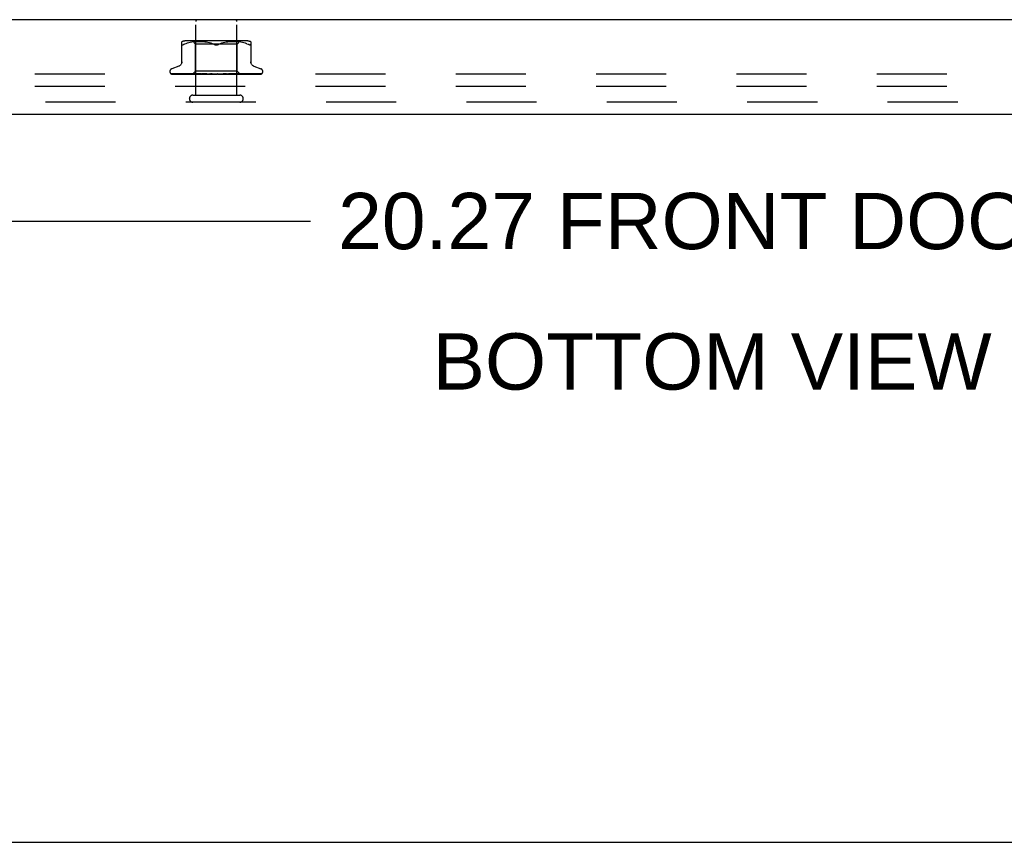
# Model space of a CAD drawing. Header units: inches. Extents: x 0 to 77.3, y 0 to 50.
# Tile 28 of 51: x 61 to 67, y 0 to 5. Entities that reach past the tile are written whole.
import ezdxf

# ---------------------------------------------------------------- set-up
doc = ezdxf.new("R2010")
doc.units = ezdxf.units.IN
doc.header["$LTSCALE"] = 4.25
doc.header["$MEASUREMENT"] = 0
doc.linetypes.add('HIDDEN', pattern=[0.2, 0.1, -0.1])
doc.layers.get('0').update_dxf_attribs({"linetype": 'CONTINUOUS'})
for name, color, linetype in [('DEFAULT_2', 8, 'HIDDEN'), ('DIMENSIONS', 7, 'CONTINUOUS'), ('FRONT_COVER', 7, 'CONTINUOUS')]:
    doc.layers.add(name, color=color, linetype=linetype)
doc.styles.get("Standard").update_dxf_attribs({"font": 'arial.ttf'})
doc.dimstyles.new('DIMSTYLE_1', dxfattribs={"dimtxt": 0.340909, "dimasz": 0.454545, "dimexe": 0.09, "dimexo": 0.07, "dimgap": 0.0375, "dimtad": 0, "dimtih": 1, "dimtoh": 1, "dimzin": 4, "dimdsep": 46, "dimtxsty": 'Standard', "dimblk": '_FILLED', "dimblk1": '_FILLED', "dimblk2": '_FILLED', "dimcen": 0.09, "dimadec": 3, "dimazin": 1, "dimtfac": 1, "dimtdec": 3, "dimtofl": 0, "dimtmove": 0, "dimatfit": 3, "dimldrblk": '_FILLED', "dimfxl": 0, "dimtolj": 1, "dimtzin": 4, "dimarcsym": 0})

# ---------------------------------------------------------------- blocks, each defined once
blk = doc.blocks.new('_FILLED')
at = {"color": 0, "linetype": 'ByBlock'}
blk.add_solid([(0, 0), (-1, 0.2), (-1, -0.2)], dxfattribs=at)
blk = doc.blocks.new('*D9')
at = {"layer": 'DIMENSIONS', "color": 2, "linetype": 'Continuous'}
for p, q in [((55.1028, 4.2343), (55.1028, 3.354)), ((75.3728, 4.2343), (75.3728, 3.354)), ((55.1028, 3.7631), (62.8077, 3.7631)), ((75.3728, 3.7631), (67.6679, 3.7631))]:
    blk.add_line(p, q, dxfattribs=at)
at = {"layer": 'DIMENSIONS', "color": 2, "linetype": 'Continuous', "xscale": 0.4545454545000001, "yscale": 0.4545454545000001, "zscale": 0.4545454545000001, "rotation": 180}
blk.add_blockref('_FILLED', (55.1028, 3.7631), dxfattribs=at)
at = {"layer": 'DIMENSIONS', "color": 2, "linetype": 'Continuous', "xscale": 0.4545454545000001, "yscale": 0.4545454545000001, "zscale": 0.4545454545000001}
blk.add_blockref('_FILLED', (75.3728, 3.7631), dxfattribs=at)
at = {"layer": 'DIMENSIONS', "color": 2, "linetype": 'Continuous', "insert": (65.2378, 3.9335), "char_height": 0.340909, "width": 4.519263, "attachment_point": 2, "line_spacing_factor": 0.9}
blk.add_mtext('20.27 FRONT DOOR', dxfattribs=at)

msp = doc.modelspace()

# ---------------------------------------------------------------- linework, layer by layer
at = {"color": 7, "linetype": 'Continuous'}
msp.add_line((0, 0), (77.272727, 0), dxfattribs=at)
at = {"layer": 'DEFAULT_2', "color": 8, "linetype": 'HIDDEN'}
for p, q in [((75.162798, 4.652449), (55.312798, 4.652449)), ((75.162798, 4.577449), (55.312798, 4.577449))]:
    msp.add_line(p, q, dxfattribs=at)
at = {"layer": 'FRONT_COVER', "color": 3, "linetype": 'Continuous'}
for p, q in [((75.357798, 4.982449), (55.117798, 4.982449)), ((75.227798, 4.407449), (55.247798, 4.407449))]:
    msp.add_line(p, q, dxfattribs=at)
at = {"layer": 'FRONT_COVER', "color": 8, "linetype": 'HIDDEN'}
for p, q in [((62.113798, 4.525449), (62.113798, 4.972449)), ((62.361798, 4.525449), (62.361798, 4.972449)), ((62.029464, 4.719735), (62.029464, 4.848957)), ((62.05251, 4.837144), (62.044047, 4.833538)), ((62.061369, 4.840209), (62.05248, 4.837134)), ((62.41739, 4.854473), (62.058205, 4.854473)), ((62.070727, 4.842718), (62.061321, 4.840195)), ((62.080283, 4.84472), (62.070675, 4.842705)), ((62.089819, 4.846232), (62.080232, 4.844711)), ((62.099188, 4.847336), (62.089769, 4.846225)), ((62.112547, 4.834473), (62.092548, 4.854473)), ((62.108115, 4.8481), (62.099133, 4.84733)), ((62.116766, 4.848584), (62.108033, 4.848095)), ((62.112548, 4.671451), (62.112548, 4.834473)), ((62.363048, 4.834473), (62.112548, 4.834473)), ((62.125147, 4.848869), (62.116651, 4.848579)), ((62.133458, 4.848953), (62.125003, 4.848866)), ((62.141884, 4.848872), (62.133288, 4.848953)), ((62.150472, 4.848585), (62.141695, 4.848876)), ((62.159358, 4.848081), (62.150273, 4.848594)), ((62.168455, 4.847297), (62.159163, 4.848095)), ((62.177769, 4.846189), (62.168275, 4.847316)), ((62.18716, 4.844687), (62.177615, 4.846211)), ((62.19654, 4.842724), (62.18704, 4.844709)), ((62.205764, 4.840248), (62.196457, 4.842743)), ((62.214612, 4.837185), (62.223214, 4.833538)), ((62.260983, 4.837185), (62.252381, 4.833538)), ((62.269879, 4.840263), (62.260962, 4.837177)), ((62.279138, 4.842743), (62.269831, 4.840248)), ((62.288555, 4.844709), (62.279055, 4.842724)), ((62.29798, 4.846211), (62.288435, 4.844687)), ((62.30732, 4.847316), (62.297826, 4.846189)), ((62.316432, 4.848095), (62.30714, 4.847297)), ((62.325322, 4.848594), (62.316237, 4.848081)), ((62.3339, 4.848876), (62.325123, 4.848585)), ((62.342307, 4.848953), (62.333711, 4.848872)), ((62.350592, 4.848866), (62.342137, 4.848953)), ((62.358944, 4.848579), (62.350448, 4.848869)), ((62.367562, 4.848095), (62.358829, 4.848584)), ((62.363048, 4.834473), (62.383047, 4.854473)), ((62.363048, 4.671451), (62.363048, 4.834473)), ((62.376462, 4.84733), (62.36748, 4.8481)), ((62.385826, 4.846225), (62.376407, 4.847336)), ((62.395363, 4.844711), (62.385776, 4.846232)), ((62.40492, 4.842705), (62.395312, 4.84472)), ((62.414274, 4.840195), (62.404868, 4.842718)), ((62.423115, 4.837134), (62.414226, 4.840209)), ((62.423085, 4.837144), (62.431548, 4.833538)), ((62.431548, 4.833538), (62.434306, 4.832276)), ((62.436746, 4.831304), (62.434306, 4.832276)), ((62.446131, 4.848957), (62.446131, 4.719735)), ((61.956547, 4.668946), (61.956547, 4.668116)), ((61.963896, 4.655878), (61.96456, 4.655393)), ((61.98873, 4.654762), (61.966166, 4.655092)), ((62.034847, 4.654092), (61.966765, 4.655092)), ((62.009806, 4.7), (61.967514, 4.684607)), ((61.967585, 4.652449), (62.242137, 4.652449)), ((62.020097, 4.654418), (61.975392, 4.655092)), ((61.976241, 4.655079), (61.977445, 4.65441)), ((62.057422, 4.654092), (61.996996, 4.655092)), ((62.076913, 4.653491), (62.012707, 4.654418)), ((62.082616, 4.653491), (62.020097, 4.654418)), ((62.021622, 4.655092), (62.021553, 4.655097)), ((62.021647, 4.655091), (62.021622, 4.655092)), ((62.076769, 4.654092), (62.021643, 4.655092)), ((62.025537, 4.655091), (62.025482, 4.655094)), ((62.095009, 4.653236), (62.035132, 4.654092)), ((62.110177, 4.653236), (62.056047, 4.654092)), ((62.088152, 4.654417), (62.057002, 4.655092)), ((62.057007, 4.655091), (62.057137, 4.655082)), ((62.057146, 4.655081), (62.064296, 4.654312)), ((62.110426, 4.653236), (62.057422, 4.654092)), ((62.0912, 4.654417), (62.061769, 4.655091)), ((62.124901, 4.653235), (62.076769, 4.654092)), ((62.125237, 4.653235), (62.078625, 4.654092)), ((62.143717, 4.653235), (62.088152, 4.654417)), ((62.11937, 4.653782), (62.0912, 4.654417)), ((62.093546, 4.652449), (62.112548, 4.671451)), ((62.09501, 4.653236), (62.094934, 4.653213)), ((62.094958, 4.653236), (62.094985, 4.653213)), ((62.165956, 4.653234), (62.098919, 4.655091)), ((62.09892, 4.65509), (62.099174, 4.655074)), ((62.09918, 4.655074), (62.111708, 4.653876)), ((62.100228, 4.653236), (62.100046, 4.653213)), ((62.100075, 4.653236), (62.100198, 4.653213)), ((62.126528, 4.654416), (62.104388, 4.65509)), ((62.110427, 4.653236), (62.110137, 4.653213)), ((62.110178, 4.653236), (62.110384, 4.653213)), ((62.111708, 4.653876), (62.120527, 4.653057)), ((62.363048, 4.671451), (62.112548, 4.671451)), ((62.11898, 4.652449), (62.124842, 4.653213)), ((62.144131, 4.653235), (62.11937, 4.653782)), ((62.120527, 4.653057), (62.127257, 4.652449)), ((62.125238, 4.653236), (62.124842, 4.653213)), ((62.124901, 4.653236), (62.125175, 4.653213)), ((62.130293, 4.652449), (62.125175, 4.653213)), ((62.147753, 4.653781), (62.126528, 4.654416)), ((62.136608, 4.652449), (62.14363, 4.653213)), ((62.144131, 4.653235), (62.14363, 4.653213)), ((62.143717, 4.653235), (62.144036, 4.653213)), ((62.150439, 4.652449), (62.144036, 4.653213)), ((62.145904, 4.655087), (62.146169, 4.65507)), ((62.190843, 4.653231), (62.145909, 4.655087)), ((62.146197, 4.655069), (62.152943, 4.654461)), ((62.166434, 4.653234), (62.147753, 4.653781)), ((62.165946, 4.654411), (62.151901, 4.655086)), ((62.152943, 4.654461), (62.17571, 4.652449)), ((62.157892, 4.652449), (62.165821, 4.653213)), ((62.166062, 4.65323), (62.165821, 4.653213)), ((62.179455, 4.653777), (62.165946, 4.654411)), ((62.165957, 4.653235), (62.166286, 4.653213)), ((62.166434, 4.653234), (62.166062, 4.65323)), ((62.173742, 4.652449), (62.166286, 4.653213)), ((62.191381, 4.65323), (62.179455, 4.653777)), ((62.182065, 4.652449), (62.190613, 4.653213)), ((62.190843, 4.653232), (62.191121, 4.653213)), ((62.19936, 4.652449), (62.191121, 4.653213)), ((62.226367, 4.652449), (62.19643, 4.655069)), ((62.208299, 4.654375), (62.2029, 4.655043)), ((62.208252, 4.652449), (62.217111, 4.653213)), ((62.213586, 4.653743), (62.208299, 4.654375)), ((62.218328, 4.653198), (62.213586, 4.653743)), ((62.235507, 4.652449), (62.244356, 4.653213)), ((62.241326, 4.652449), (62.241702, 4.652644)), ((62.243344, 4.653425), (62.243413, 4.653485)), ((62.243491, 4.65355), (62.243578, 4.65362)), ((62.253788, 4.652449), (62.244893, 4.653213)), ((62.247993, 4.652449), (62.507835, 4.652449)), ((62.262845, 4.652449), (62.271365, 4.653213)), ((62.27935, 4.65377), (62.270982, 4.653224)), ((62.271561, 4.653227), (62.271365, 4.653213)), ((62.304783, 4.655083), (62.271561, 4.653227)), ((62.28063, 4.652449), (62.271887, 4.653213)), ((62.304584, 4.655069), (62.274724, 4.652449)), ((62.288797, 4.654404), (62.27935, 4.65377)), ((62.29858, 4.655078), (62.288797, 4.654404)), ((62.289277, 4.652449), (62.29716, 4.653213)), ((62.312342, 4.65378), (62.296968, 4.653233)), ((62.296968, 4.653233), (62.297649, 4.653213)), ((62.297475, 4.653234), (62.29716, 4.653213)), ((62.353716, 4.65509), (62.297476, 4.653233)), ((62.305925, 4.652449), (62.297649, 4.653213)), ((62.304593, 4.655069), (62.304793, 4.655083)), ((62.329788, 4.654414), (62.312342, 4.65378)), ((62.313849, 4.652449), (62.32081, 4.653213)), ((62.342512, 4.653782), (62.320692, 4.653235)), ((62.320692, 4.653235), (62.321247, 4.653213)), ((62.321139, 4.653235), (62.32081, 4.653213)), ((62.357097, 4.654091), (62.321139, 4.653235)), ((62.328757, 4.652449), (62.321247, 4.653213)), ((62.324507, 4.652449), (62.331375, 4.653056)), ((62.347964, 4.655089), (62.329788, 4.654414)), ((62.331375, 4.653056), (62.340446, 4.653874)), ((62.335672, 4.652449), (62.341459, 4.653213)), ((62.340446, 4.653874), (62.353437, 4.655072)), ((62.341382, 4.653236), (62.34183, 4.653213)), ((62.341758, 4.653236), (62.341459, 4.653213)), ((62.370291, 4.653783), (62.341759, 4.653235)), ((62.348302, 4.652449), (62.34183, 4.653213)), ((62.367322, 4.654416), (62.342512, 4.653782)), ((62.353442, 4.655072), (62.353725, 4.655089)), ((62.353958, 4.652449), (62.356221, 4.652833)), ((62.356221, 4.652833), (62.358362, 4.653213)), ((62.398365, 4.655091), (62.357097, 4.654091)), ((62.390449, 4.653783), (62.35831, 4.653236)), ((62.35831, 4.653236), (62.358652, 4.653213)), ((62.358604, 4.653236), (62.358362, 4.653213)), ((62.361304, 4.652833), (62.358652, 4.653213)), ((62.363852, 4.652449), (62.361304, 4.652833)), ((62.381289, 4.653209), (62.363048, 4.671451)), ((62.393225, 4.655091), (62.367322, 4.654416)), ((62.437177, 4.655092), (62.370291, 4.653783)), ((62.40651, 4.653783), (62.370871, 4.653236)), ((62.370871, 4.653236), (62.371107, 4.653213)), ((62.371073, 4.653236), (62.370907, 4.653213)), ((62.42748, 4.654092), (62.371073, 4.653236)), ((62.378614, 4.653236), (62.378743, 4.653213)), ((62.396314, 4.653491), (62.378615, 4.653236)), ((62.378717, 4.653236), (62.378641, 4.653213)), ((62.39655, 4.653491), (62.378718, 4.653236)), ((62.441529, 4.654092), (62.381262, 4.653236)), ((62.381262, 4.653236), (62.381268, 4.65323)), ((62.38201, 4.652449), (62.381262, 4.653236)), ((62.381268, 4.65323), (62.381285, 4.653213)), ((62.381916, 4.653461), (62.390552, 4.654309)), ((62.432827, 4.655092), (62.38415, 4.654091)), ((62.427059, 4.654418), (62.390449, 4.653783)), ((62.390552, 4.654309), (62.39815, 4.655077)), ((62.506031, 4.655092), (62.396314, 4.653491)), ((62.398158, 4.655078), (62.398361, 4.655091)), ((62.489655, 4.655092), (62.40651, 4.653783)), ((62.413043, 4.652449), (62.419041, 4.653065)), ((62.465359, 4.655092), (62.427059, 4.654418)), ((62.491997, 4.655092), (62.42748, 4.654092)), ((62.43714, 4.655088), (62.437173, 4.655091)), ((62.504839, 4.655092), (62.43756, 4.654092)), ((62.510364, 4.655092), (62.441529, 4.654092)), ((62.465789, 4.7), (62.508081, 4.684607)), ((62.469018, 4.65511), (62.468762, 4.655092)), ((62.519048, 4.668946), (62.519048, 4.668116)), ((75.227798, 4.482449), (55.247798, 4.482449)), ((62.095798, 4.525449), (62.379798, 4.525449))]:
    msp.add_line(p, q, dxfattribs=at)
for points in [[(62.030178, 4.831304), (62.029651, 4.832276), (62.029464, 4.833538)], [(62.030178, 4.831304), (62.030991, 4.830628), (62.032062, 4.830231), (62.033372, 4.830097), (62.034926, 4.830231), (62.036744, 4.830628)], [(62.044047, 4.833538), (62.041289, 4.832276), (62.03885, 4.831304), (62.036744, 4.830628)], [(62.223214, 4.833538), (62.214633, 4.837177), (62.205716, 4.840263)], [(62.223214, 4.833538), (62.224471, 4.832959), (62.225795, 4.832416), (62.227191, 4.831905), (62.228645, 4.831442), (62.230143, 4.831038), (62.231674, 4.830699), (62.233229, 4.830435), (62.234783, 4.830245), (62.236304, 4.830134), (62.237798, 4.8301)], [(62.237798, 4.8301), (62.235411, 4.830188), (62.232972, 4.830472), (62.230496, 4.830956), (62.22802, 4.831632), (62.225587, 4.832492), (62.223214, 4.833538)], [(62.237798, 4.8301), (62.239706, 4.830158), (62.241628, 4.830335), (62.243564, 4.830634), (62.245475, 4.831043), (62.24733, 4.831557), (62.249111, 4.832156), (62.250793, 4.832813), (62.252381, 4.833538)], [(62.252381, 4.833538), (62.250005, 4.832491), (62.24757, 4.831631), (62.245094, 4.830955), (62.242618, 4.830471), (62.240181, 4.830187), (62.237798, 4.8301)], [(62.436745, 4.831304), (62.438851, 4.830628), (62.440669, 4.830231), (62.442223, 4.830097), (62.443533, 4.830231)], [(62.446131, 4.833538), (62.445944, 4.832276), (62.445417, 4.831304), (62.444604, 4.830628), (62.443533, 4.830231)], [(62.029464, 4.727578), (62.029231, 4.723907), (62.028527, 4.720244), (62.027353, 4.71669), (62.025729, 4.713302), (62.023683, 4.710148), (62.021249, 4.707291), (62.018487, 4.704779), (62.015451, 4.702658), (62.012191, 4.700947), (62.010273, 4.700171)], [(62.465322, 4.700171), (62.463404, 4.700947), (62.460145, 4.702658), (62.457108, 4.704779), (62.454346, 4.707291), (62.451912, 4.710148), (62.449866, 4.713302), (62.448242, 4.71669), (62.447068, 4.720244), (62.446364, 4.723907), (62.446131, 4.727578)], [(61.96617, 4.655092), (61.965539, 4.655133), (61.964933, 4.655235), (61.964372, 4.655388), (61.963869, 4.655577), (61.963438, 4.655784)], [(61.963446, 4.65578), (61.964322, 4.655336), (61.96562, 4.654757), (61.966996, 4.654224), (61.968448, 4.65373), (61.969986, 4.653266), (61.971618, 4.65283), (61.973242, 4.652449)], [(61.963861, 4.655904), (61.963844, 4.655915), (61.963896, 4.655878)], [(61.966768, 4.655092), (61.966338, 4.655113), (61.965741, 4.655193), (61.965192, 4.655323), (61.964714, 4.655482), (61.96433, 4.655646), (61.964051, 4.65579), (61.963893, 4.655883), (61.963861, 4.655904)], [(61.96456, 4.655393), (61.964906, 4.655146), (61.965301, 4.654873), (61.965737, 4.654584), (61.966214, 4.654284), (61.966727, 4.653979), (61.967274, 4.653673), (61.967857, 4.653371), (61.968471, 4.653077), (61.969116, 4.652796), (61.969791, 4.652533), (61.970025, 4.652449)], [(61.965608, 4.653284), (61.965744, 4.653216), (61.966616, 4.652819), (61.967584, 4.652449)], [(61.975397, 4.655092), (61.974961, 4.655116), (61.974478, 4.655188), (61.97427, 4.655235)], [(61.974275, 4.655236), (61.975661, 4.654895), (61.977677, 4.654429), (61.979766, 4.653979), (61.98192, 4.653546), (61.984143, 4.653129), (61.98643, 4.652729), (61.988157, 4.652449)], [(61.97584, 4.655303), (61.975785, 4.655323), (61.975737, 4.655342), (61.975804, 4.65531), (61.975977, 4.655222), (61.976241, 4.655079)], [(61.977167, 4.655092), (61.976724, 4.655118), (61.976278, 4.655186), (61.975963, 4.655264), (61.97584, 4.655303)], [(62.100228, 4.653236), (62.021232, 4.654418), (61.998702, 4.654762), (61.977167, 4.655092)], [(61.977445, 4.65441), (61.977942, 4.654141), (61.978473, 4.653862), (61.979036, 4.653579), (61.979629, 4.653298), (61.980248, 4.653023), (61.980895, 4.652757), (61.981566, 4.652507), (61.981733, 4.652449)], [(61.994114, 4.655092), (61.993861, 4.655105), (61.993651, 4.655131)], [(61.993658, 4.655131), (61.995632, 4.654804), (61.99845, 4.654353), (62.001303, 4.653916), (62.004186, 4.653494), (62.007099, 4.653087), (62.010033, 4.652696), (62.011975, 4.652449)], [(62.056047, 4.654092), (62.014466, 4.654761), (61.994109, 4.655092)], [(61.996494, 4.655144), (61.996488, 4.655145), (61.996557, 4.655123), (61.99675, 4.65505), (61.997062, 4.654917), (61.997474, 4.654728), (61.997968, 4.654492), (61.999165, 4.65391)], [(61.996995, 4.655092), (61.996743, 4.655105), (61.996545, 4.655133), (61.996494, 4.655144)], [(61.999165, 4.65391), (61.999847, 4.653587), (62.000575, 4.653257), (62.001341, 4.652932), (62.002144, 4.652619), (62.002622, 4.652449)], [(62.021562, 4.655097), (62.024081, 4.654772), (62.027634, 4.654325), (62.031179, 4.653892), (62.034714, 4.653474), (62.038235, 4.653069), (62.041733, 4.652681), (62.043896, 4.652449)], [(62.025482, 4.655094), (62.025488, 4.655093), (62.025614, 4.655068), (62.025891, 4.654992), (62.026306, 4.654849), (62.026833, 4.654639), (62.027432, 4.654381), (62.028094, 4.654081), (62.028805, 4.653755), (62.029567, 4.65341), (62.030394, 4.65305), (62.031273, 4.652694), (62.031936, 4.652449)], [(62.078625, 4.654092), (62.042961, 4.654761), (62.025539, 4.655092)], [(62.061766, 4.655091), (62.061958, 4.655076), (62.062273, 4.655023), (62.062701, 4.654915), (62.063224, 4.654747), (62.063822, 4.654521), (62.064467, 4.654253), (62.065152, 4.65395), (62.066602, 4.653289)], [(62.064296, 4.654312), (62.068417, 4.653881), (62.072484, 4.653464), (62.076496, 4.653061), (62.082788, 4.652449)], [(62.066602, 4.653289), (62.067367, 4.652952), (62.068156, 4.652625), (62.068612, 4.652449)], [(62.093619, 4.652449), (62.093898, 4.652641), (62.094211, 4.652833), (62.094556, 4.653023), (62.094934, 4.653213)], [(62.093921, 4.652449), (62.094235, 4.652723), (62.094495, 4.652939), (62.094704, 4.653098), (62.094856, 4.653198), (62.09495, 4.653236), (62.094958, 4.653236)], [(62.094555, 4.652449), (62.094762, 4.652723), (62.094912, 4.652939), (62.095004, 4.653098), (62.095039, 4.653198), (62.095016, 4.653236), (62.09501, 4.653236)], [(62.095359, 4.652449), (62.095215, 4.652641), (62.095104, 4.652833), (62.095028, 4.653023), (62.094985, 4.653213)], [(62.09709, 4.652449), (62.097783, 4.652641), (62.098506, 4.652833), (62.099261, 4.653023), (62.100046, 4.653213)], [(62.098486, 4.652449), (62.098896, 4.652723), (62.099258, 4.652939), (62.099575, 4.653098), (62.09984, 4.653198), (62.100047, 4.653236), (62.100075, 4.653236)], [(62.102246, 4.652449), (62.101684, 4.652641), (62.101155, 4.652833), (62.10066, 4.653023), (62.100198, 4.653213)], [(62.100367, 4.652449), (62.100459, 4.652723), (62.100492, 4.652939), (62.100466, 4.653098), (62.100382, 4.653198), (62.100228, 4.653236)], [(62.104379, 4.65509), (62.104507, 4.655084), (62.104956, 4.655033), (62.105505, 4.654919), (62.106135, 4.654735), (62.106817, 4.654488), (62.107536, 4.65419), (62.108266, 4.653857)], [(62.105647, 4.652449), (62.106728, 4.652641), (62.107837, 4.652833), (62.108973, 4.653023), (62.110137, 4.653213)], [(62.108087, 4.652449), (62.108578, 4.652723), (62.109028, 4.652939), (62.109441, 4.653098), (62.109809, 4.653198), (62.110122, 4.653236), (62.110178, 4.653236)], [(62.108266, 4.653857), (62.109747, 4.653149), (62.110497, 4.652799), (62.111306, 4.652449)], [(62.114033, 4.652449), (62.113073, 4.652641), (62.112145, 4.652833), (62.111249, 4.653023), (62.110384, 4.653213)], [(62.111146, 4.652449), (62.11112, 4.652723), (62.111036, 4.652939), (62.110891, 4.653098), (62.110691, 4.653198), (62.110427, 4.653236)], [(62.122376, 4.652449), (62.12293, 4.652723), (62.123452, 4.652939), (62.123947, 4.653098), (62.124405, 4.653198), (62.124812, 4.653236), (62.124901, 4.653236)], [(62.126502, 4.652449), (62.126359, 4.652723), (62.12616, 4.652939), (62.125903, 4.653098), (62.125594, 4.653198), (62.125238, 4.653236)], [(62.140836, 4.652449), (62.141437, 4.652724), (62.142013, 4.65294), (62.142566, 4.653098), (62.143089, 4.653197), (62.143579, 4.653235), (62.143717, 4.653235)], [(62.145881, 4.652449), (62.145626, 4.652723), (62.14532, 4.652939), (62.144959, 4.653098), (62.144553, 4.653198), (62.144131, 4.653235)], [(62.151883, 4.655086), (62.152483, 4.655027), (62.153155, 4.654892), (62.153859, 4.654682), (62.154547, 4.654421), (62.155218, 4.654123), (62.155857, 4.653806), (62.15647, 4.653482), (62.157067, 4.653159), (62.15766, 4.652842), (62.158266, 4.652535), (62.158443, 4.652449)], [(62.162801, 4.652449), (62.16342, 4.652723), (62.164028, 4.652939), (62.164631, 4.653098), (62.165214, 4.653198), (62.165764, 4.653236), (62.165957, 4.653235)], [(62.168582, 4.652449), (62.168253, 4.652704), (62.167886, 4.652909), (62.167478, 4.653067), (62.167034, 4.653174), (62.166564, 4.653228), (62.166434, 4.653234)], [(62.187476, 4.652449), (62.188094, 4.652723), (62.188713, 4.652939), (62.189338, 4.653098), (62.189954, 4.653198), (62.190547, 4.653236), (62.190843, 4.653232)], [(62.191381, 4.653231), (62.191203, 4.653236), (62.190613, 4.653213)], [(62.193784, 4.652449), (62.193337, 4.652723), (62.192853, 4.652939), (62.192327, 4.653098), (62.191773, 4.653198), (62.191381, 4.653231)], [(62.202814, 4.655053), (62.20324, 4.654991), (62.203903, 4.654837), (62.204542, 4.654623), (62.205122, 4.654375), (62.205645, 4.654108), (62.206111, 4.653837), (62.206532, 4.653569), (62.206926, 4.653305), (62.207301, 4.653048), (62.207669, 4.6528), (62.208055, 4.652552), (62.208224, 4.652449)], [(62.21397, 4.652449), (62.214565, 4.652723), (62.215172, 4.652939), (62.215796, 4.653098), (62.216423, 4.653198), (62.217036, 4.653236), (62.217643, 4.653213)], [(62.218328, 4.653198), (62.217724, 4.653236), (62.217111, 4.653213)], [(62.220577, 4.652449), (62.220057, 4.652723), (62.219509, 4.652939), (62.218928, 4.653098), (62.218328, 4.653198)], [(62.244077, 4.653989), (62.243782, 4.653795), (62.243393, 4.653552), (62.242986, 4.653313), (62.24256, 4.653077), (62.242113, 4.652844), (62.241702, 4.652644)], [(62.241702, 4.652644), (62.241876, 4.652723), (62.242449, 4.652939), (62.24305, 4.653098), (62.243664, 4.653198), (62.244277, 4.653236), (62.244893, 4.653213)], [(62.242138, 4.652449), (62.242386, 4.652618), (62.242586, 4.652768), (62.242752, 4.652901), (62.242871, 4.653002), (62.242957, 4.653078), (62.243013, 4.653129)], [(62.243013, 4.653129), (62.243137, 4.653242), (62.243181, 4.653282), (62.243229, 4.653325)], [(62.243098, 4.653212), (62.243136, 4.653241), (62.24322, 4.653315), (62.243353, 4.653431), (62.243537, 4.653586), (62.243776, 4.653774), (62.244077, 4.653989)], [(62.243674, 4.653696), (62.24378, 4.653778), (62.243898, 4.653864), (62.24403, 4.653957), (62.244088, 4.653997)], [(62.244088, 4.653996), (62.244421, 4.654206), (62.24483, 4.654428), (62.245297, 4.654638), (62.245817, 4.654822), (62.246388, 4.654967), (62.246984, 4.655059), (62.247576, 4.655092), (62.248163, 4.655068)], [(62.247993, 4.652449), (62.247418, 4.652723), (62.246825, 4.652939), (62.24621, 4.653098), (62.245587, 4.653198), (62.244971, 4.653236), (62.244356, 4.653213)], [(62.268554, 4.652449), (62.26904, 4.652723), (62.269558, 4.652939), (62.270114, 4.653098), (62.270694, 4.653198), (62.270982, 4.653224)], [(62.270982, 4.653224), (62.271283, 4.653236), (62.271887, 4.653213)], [(62.27504, 4.652449), (62.274431, 4.652723), (62.273816, 4.652939), (62.273188, 4.653098), (62.272564, 4.653198), (62.271958, 4.653236), (62.271561, 4.653227)], [(62.29247, 4.652449), (62.292728, 4.652588), (62.293237, 4.652876), (62.294231, 4.653466)], [(62.294231, 4.653466), (62.294747, 4.653763), (62.295294, 4.654058), (62.295882, 4.654342), (62.296508, 4.654601), (62.297171, 4.654822), (62.297837, 4.654981), (62.298473, 4.655068), (62.29862, 4.65508)], [(62.29467, 4.652449), (62.295074, 4.652723), (62.295519, 4.652939), (62.29601, 4.653098), (62.296534, 4.653198), (62.296968, 4.653233)], [(62.300741, 4.652449), (62.30012, 4.652723), (62.299504, 4.652939), (62.298887, 4.653098), (62.298285, 4.653198), (62.297711, 4.653236), (62.297475, 4.653234)], [(62.31873, 4.652449), (62.319038, 4.652723), (62.319393, 4.652939), (62.319802, 4.653098), (62.320252, 4.653198), (62.320692, 4.653235)], [(62.324168, 4.652449), (62.323557, 4.652723), (62.322962, 4.652939), (62.322378, 4.653098), (62.321819, 4.653198), (62.321298, 4.653236), (62.321139, 4.653235)], [(62.339866, 4.652449), (62.340066, 4.652723), (62.340319, 4.652939), (62.34063, 4.653098), (62.340989, 4.653198), (62.341382, 4.653236)], [(62.341169, 4.652449), (62.341812, 4.652744), (62.34248, 4.653071)], [(62.38415, 4.654091), (62.354234, 4.65349), (62.341382, 4.653235)], [(62.344472, 4.652449), (62.343894, 4.652723), (62.343342, 4.652939), (62.342813, 4.653098), (62.342317, 4.653198), (62.341867, 4.653236), (62.341758, 4.653236)], [(62.34248, 4.653071), (62.343832, 4.65375), (62.34453, 4.654084), (62.345247, 4.654397), (62.345962, 4.654669), (62.346668, 4.654884), (62.347315, 4.655021), (62.347866, 4.655083), (62.347976, 4.655088)], [(62.357312, 4.652449), (62.357397, 4.652723), (62.357539, 4.652939), (62.357741, 4.653098), (62.357997, 4.653198), (62.35831, 4.653236)], [(62.468767, 4.655092), (62.39157, 4.653783), (62.374015, 4.65349), (62.358604, 4.653236)], [(62.360921, 4.652449), (62.360396, 4.652723), (62.359908, 4.652939), (62.359451, 4.653098), (62.359037, 4.653198), (62.358675, 4.653236), (62.358604, 4.653236)], [(62.368045, 4.652449), (62.368809, 4.652641), (62.369541, 4.652833), (62.37024, 4.653023), (62.370907, 4.653213)], [(62.370439, 4.652449), (62.370406, 4.652723), (62.370432, 4.652939), (62.370518, 4.653098), (62.37066, 4.653198), (62.370871, 4.653236)], [(62.37292, 4.652449), (62.372468, 4.652723), (62.37206, 4.652939), (62.371693, 4.653098), (62.371375, 4.653198), (62.371114, 4.653236), (62.371073, 4.653236)], [(62.374847, 4.652449), (62.373956, 4.652641), (62.373036, 4.652833), (62.372086, 4.653023), (62.371107, 4.653213)], [(62.371173, 4.652449), (62.373594, 4.652672), (62.381916, 4.653461)], [(62.377425, 4.652449), (62.377779, 4.652641), (62.3781, 4.652833), (62.378388, 4.653023), (62.378641, 4.653213)], [(62.378772, 4.652449), (62.378622, 4.652723), (62.37853, 4.652939), (62.378497, 4.653098), (62.378522, 4.653198), (62.378614, 4.653236)], [(62.380036, 4.652449), (62.379672, 4.652723), (62.37936, 4.652939), (62.379096, 4.653098), (62.378886, 4.653198), (62.378735, 4.653236), (62.378717, 4.653236)], [(62.380888, 4.652449), (62.3804, 4.652641), (62.37988, 4.652833), (62.379327, 4.653023), (62.378743, 4.653213)], [(62.381758, 4.652449), (62.38169, 4.652641), (62.381589, 4.652833), (62.381454, 4.653023), (62.381285, 4.653213)], [(62.386295, 4.652449), (62.386449, 4.65251), (62.387295, 4.652864), (62.388116, 4.653234)], [(62.388116, 4.653234), (62.389706, 4.65397), (62.390467, 4.654304), (62.391194, 4.654595), (62.391859, 4.654824), (62.392439, 4.654981), (62.392904, 4.655064), (62.393227, 4.65509)], [(62.419041, 4.653065), (62.422825, 4.653468), (62.426642, 4.653886), (62.430492, 4.654318), (62.437131, 4.655088)], [(62.426163, 4.652449), (62.426695, 4.652649), (62.427527, 4.652987), (62.428324, 4.653333), (62.429798, 4.654001)], [(62.429798, 4.654001), (62.430478, 4.654303), (62.431106, 4.654568), (62.431675, 4.654788), (62.432151, 4.654947), (62.432512, 4.655041), (62.432739, 4.655082), (62.432827, 4.655091), (62.432829, 4.655091)], [(62.448608, 4.652449), (62.450663, 4.652687), (62.453893, 4.653076), (62.457122, 4.653482), (62.460344, 4.653902), (62.463556, 4.654336), (62.466753, 4.654784), (62.469009, 4.65511)], [(62.45931, 4.652449), (62.459544, 4.652532), (62.460447, 4.652876), (62.461301, 4.653235), (62.46209, 4.653588), (62.463474, 4.654234)], [(62.463474, 4.654234), (62.464066, 4.654508), (62.464598, 4.654744), (62.465034, 4.654924), (62.46522, 4.654995)], [(62.46522, 4.654995), (62.465349, 4.65504), (62.465535, 4.655096), (62.465589, 4.655109), (62.465504, 4.655099), (62.465361, 4.655092)], [(62.4766, 4.652449), (62.47843, 4.652709), (62.481048, 4.653103), (62.483622, 4.653514), (62.486147, 4.653939), (62.488623, 4.65438), (62.491043, 4.654836), (62.492725, 4.655168)], [(62.484526, 4.652449), (62.485157, 4.652676), (62.485886, 4.652965), (62.486587, 4.653268), (62.487254, 4.653576), (62.487884, 4.653882), (62.488474, 4.654179), (62.489501, 4.654707)], [(62.489501, 4.654707), (62.489917, 4.654918), (62.490252, 4.655081), (62.490478, 4.655183), (62.490534, 4.655206)], [(62.490534, 4.655206), (62.490564, 4.655218), (62.490511, 4.655201), (62.490322, 4.655157), (62.49, 4.655111), (62.489657, 4.655092)], [(62.492726, 4.655166), (62.492455, 4.655123), (62.491992, 4.655092)], [(62.496043, 4.652449), (62.497692, 4.652764), (62.499644, 4.653175), (62.501513, 4.653606), (62.503301, 4.654055), (62.505011, 4.654526), (62.506637, 4.65502), (62.507741, 4.655384)], [(62.500898, 4.652449), (62.501555, 4.65269), (62.502271, 4.652983), (62.502954, 4.653292), (62.503599, 4.653609), (62.504206, 4.653929), (62.504774, 4.654246), (62.505295, 4.654551), (62.505771, 4.65484), (62.506528, 4.655311)], [(62.506872, 4.655521), (62.506902, 4.655538), (62.506907, 4.655541), (62.506787, 4.655485), (62.506545, 4.655389), (62.506186, 4.655277), (62.505734, 4.655176), (62.505212, 4.655109), (62.504838, 4.655092)], [(62.507733, 4.65538), (62.507676, 4.655361), (62.507185, 4.655226), (62.506606, 4.655129), (62.506027, 4.655092)], [(62.506339, 4.652449), (62.50786, 4.652906), (62.509171, 4.653377), (62.510404, 4.653903), (62.511585, 4.654498), (62.512734, 4.655202), (62.513861, 4.65607), (62.514705, 4.656895)], [(62.506528, 4.655311), (62.506775, 4.655463), (62.506872, 4.655521)], [(62.507837, 4.652449), (62.508174, 4.652574), (62.508597, 4.652743), (62.50901, 4.65292), (62.50941, 4.653105), (62.509799, 4.653297), (62.510175, 4.653493), (62.510539, 4.653694), (62.510888, 4.653898), (62.511225, 4.654105), (62.511548, 4.654312), (62.511858, 4.65452), (62.512154, 4.654728), (62.512437, 4.654935), (62.512704, 4.655139), (62.512957, 4.65534), (62.513195, 4.655535), (62.513416, 4.655724), (62.513622, 4.655904), (62.51381, 4.656075), (62.513982, 4.656235), (62.514133, 4.656378), (62.514257, 4.656498)], [(62.514257, 4.656498), (62.514523, 4.656758), (62.514534, 4.656769), (62.514512, 4.656748), (62.514448, 4.656689), (62.514325, 4.656581), (62.514163, 4.656447), (62.513972, 4.656301), (62.513758, 4.656151), (62.513529, 4.656004), (62.513284, 4.655862), (62.513023, 4.655727), (62.512747, 4.6556), (62.512458, 4.655484), (62.512156, 4.655381), (62.511844, 4.655291), (62.511522, 4.655217), (62.511193, 4.655159), (62.510857, 4.655118), (62.510516, 4.655096), (62.510361, 4.655092)]]:
    msp.add_lwpolyline(points, dxfattribs=at)
for centre, radius, start, end in [((62.123798, 4.972449), 0.01, 89.9999973, 180), ((62.351798, 4.972449), 0.01, 0, 90.0000027), ((62.058205, 4.776896), 0.077578, 90, 112.0760652), ((62.41739, 4.776896), 0.077578, 67.9239348, 90), ((61.973214, 4.668946), 0.016667, 110, 180), ((61.973214, 4.668116), 0.016667, 180, 242.8512306), ((62.502381, 4.668946), 0.016667, 0, 70), ((62.502381, 4.668116), 0.016667, 317.7646594, 360), ((62.095798, 4.503949), 0.0215, 89.9999993, 270.0000001), ((62.379798, 4.503949), 0.0215, 269.9999999, 90.0000007)]:
    msp.add_arc(centre, radius, start, end, dxfattribs=at)

# ---------------------------------------------------------------- texts
at = {"layer": 'DIMENSIONS', "color": 2, "linetype": 'Continuous', "insert": (65.240406, 3.082897), "char_height": 0.34090909, "width": 3.37867523, "attachment_point": 2, "line_spacing_factor": 0.9}
msp.add_mtext('BOTTOM VIEW', dxfattribs=at)

# ---------------------------------------------------------------- dimensions: what is measured, and where the dimension line sits
at = {"layer": 'DIMENSIONS', "color": 2, "linetype": 'Continuous'}
dim = msp.add_linear_dim(base=(75.372798, 3.763092), p1=(55.102798, 4.304268), p2=(75.372798, 4.304268), text='<> FRONT DOOR', dimstyle='DIMSTYLE_1', dxfattribs=at)
dim.commit()
dim.dimension.update_dxf_attribs({"geometry": '*D9', "text_midpoint": (65.237798, 3.763092), "dimtype": 160})

doc.saveas('drawing.dxf')
